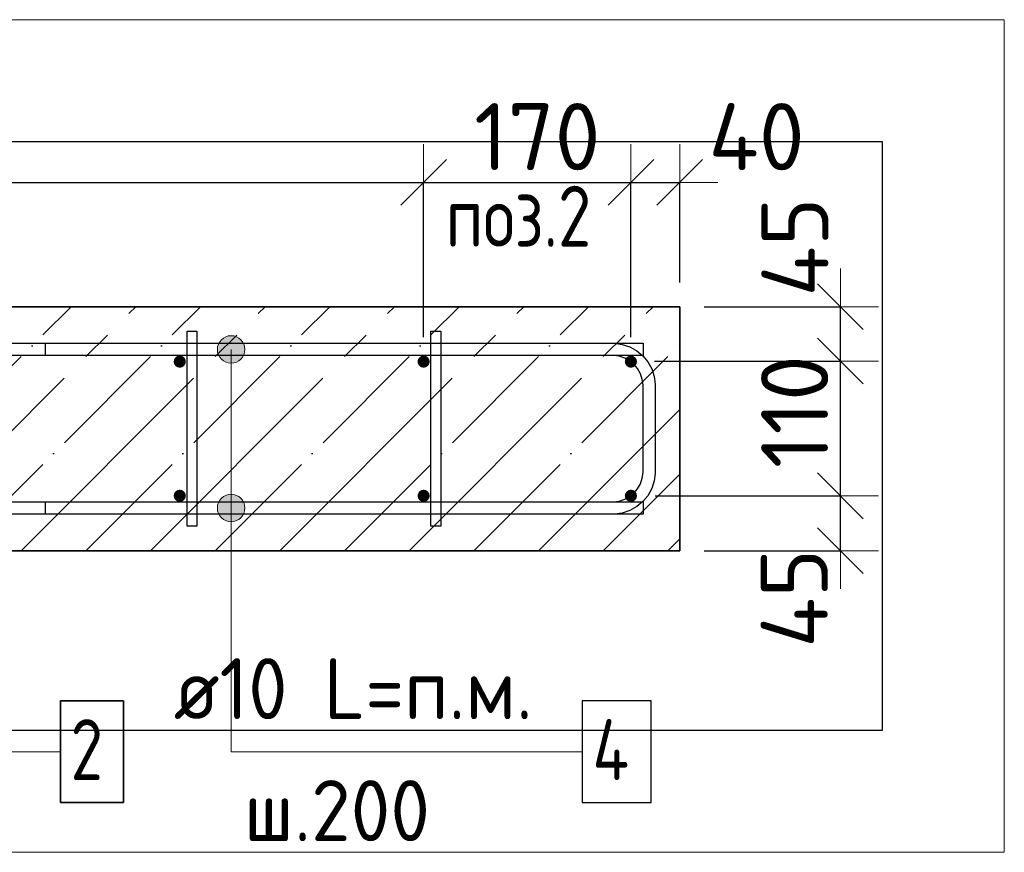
# Model space of a CAD drawing. Header units: millimetres. Extents: x -3026 to 47325, y -2839 to 55854.
# Tile 109 of 130: x 36473 to 37280, y 42464 to 43147. Entities that reach past the tile are written whole.
import ezdxf

# ---------------------------------------------------------------- set-up
doc = ezdxf.new("R2010")
doc.units = ezdxf.units.MM
doc.header["$PDMODE"] = 65
doc.linetypes.add('______11', pattern=[125, 100, -12.5, 0, -12.5])
doc.linetypes.add('______5', pattern=[275, 200, -25, 25, -25])
for name, color, linetype, lineweight in [('Standard', 7, 'Continuous', 25), ('Арм.стержн. Арматура края', 96, 'Continuous', 35), ('Арм.стержн. вертикальными 1', 22, 'Continuous', 35), ('Арм.стержн.горизонт. 1', 180, 'Continuous', 35), ('Размерная линия_ общее', 7, 'Continuous', 13)]:
    doc.layers.add(name, color=color, linetype=linetype, lineweight=lineweight)
doc.layers.add('Арм.стержн.Стяжки', color=7, linetype='Continuous', lineweight=35, true_color=0x501e0f)
doc.styles.add('ISOCPEUR', font='ISOCPEUR')
doc.dimstyles.new('DIMSTYLE_3', dxfattribs={"dimtxt": 55, "dimasz": 62.5, "dimexe": 0, "dimexo": 0, "dimgap": 27.5, "dimtad": 2, "dimdec": 0, "dimrnd": 5, "dimzin": 12, "dimdsep": 46, "dimtxsty": 'ISOCPEUR', "dimblk1": 'ALL_ML_STRICH', "dimblk2": 'ALL_ML_STRICH', "dimsah": 1, "dimcen": 0, "dimclrd": 7, "dimclre": 256, "dimclrt": 7, "dimadec": 0, "dimazin": 0, "dimtfac": 1, "dimtdec": 0, "dimtix": 1, "dimtmove": 2, "dimatfit": 3, "dimfxl": 0, "dimtzin": 0, "dimlwd": 0, "dimlwe": -3, "dimarcsym": 0})
doc.dimstyles.new('DIMSTYLE_8', dxfattribs={"dimtxt": 55, "dimasz": 62.5, "dimexe": 0, "dimexo": 0, "dimgap": 27.5, "dimtad": 2, "dimdec": 0, "dimrnd": 5, "dimzin": 12, "dimdsep": 46, "dimtxsty": 'ISOCPEUR', "dimblk1": 'ALL_ML_STRICH', "dimblk2": 'ALL_ML_STRICH', "dimsah": 1, "dimcen": 0, "dimclrd": 7, "dimclre": 256, "dimclrt": 7, "dimadec": 0, "dimazin": 0, "dimtfac": 1, "dimtdec": 0, "dimtix": 1, "dimtmove": 2, "dimatfit": 3, "dimfxl": 0, "dimtvp": 1.2, "dimtzin": 0, "dimlwd": 0, "dimlwe": -3, "dimarcsym": 0})

# ---------------------------------------------------------------- blocks, each defined once
blk = doc.blocks.new('ALL_ML_STRICH')
at = {"color": 0, "linetype": 'ByBlock', "lineweight": -2}
for p, q in [((0, -0.5), (0, 0.5)), ((-0.3, -0.3), (0.3, 0.3)), ((-1, 0), (0.5, 0))]:
    blk.add_line(p, q, dxfattribs=at)
blk = doc.blocks.new('*D37')
at = {"layer": 'DEFPOINTS', "color": 7, "linetype": 'Continuous', "lineweight": 13, "transparency": 33554687}
for p in [(36974.11, 42756.31), (37014.11, 42711.31), (37145.89, 42711.31)]:
    blk.add_point(p, dxfattribs=at)
at = {"layer": 'Размерная линия_ общее', "color": 253, "linetype": 'Continuous', "lineweight": -2, "true_color": 0xa0a0a0, "transparency": 33554687}
for p, q in [((36994.11, 42756.31), (37145.89, 42756.31)), ((37034.11, 42711.31), (37145.89, 42711.31))]:
    blk.add_line(p, q, dxfattribs=at)
at = {"layer": 'Размерная линия_ общее', "color": 7, "linetype": 'Continuous', "lineweight": -2, "transparency": 33554687}
blk.add_line((37145.89, 42711.31), (37145.89, 42756.31), dxfattribs=at)
at = {"layer": 'Размерная линия_ общее', "color": 7, "linetype": 'Continuous', "lineweight": 13, "transparency": 33554687, "xscale": 62.5, "yscale": 62.5, "zscale": 62.5}
for p, rotation in [((37145.89, 42756.31), 90), ((37145.89, 42711.31), 270)]:
    blk.add_blockref('ALL_ML_STRICH', p, dxfattribs=dict(at, rotation=rotation))
at = {"layer": 'Размерная линия_ общее', "color": 7, "linetype": 'Continuous', "lineweight": 13, "transparency": 33554687, "insert": (37108.08, 42672.32), "char_height": 55, "width": 110, "attachment_point": 5, "rotation": 90, "style": 'ISOCPEUR'}
blk.add_mtext('\\A1;{45}', dxfattribs=at)
blk = doc.blocks.new('*D38')
at = {"layer": 'DEFPOINTS', "color": 7, "linetype": 'Continuous', "lineweight": 13, "transparency": 33554687}
for p in [(36973.36, 42866.82), (36974.11, 42756.31), (37145.89, 42756.31)]:
    blk.add_point(p, dxfattribs=at)
at = {"layer": 'Размерная линия_ общее', "color": 253, "linetype": 'Continuous', "lineweight": -2, "true_color": 0xa0a0a0, "transparency": 33554687}
for p, q in [((36993.36, 42866.82), (37145.89, 42866.82)), ((36994.11, 42756.31), (37145.89, 42756.31))]:
    blk.add_line(p, q, dxfattribs=at)
at = {"layer": 'Размерная линия_ общее', "color": 7, "linetype": 'Continuous', "lineweight": -2, "transparency": 33554687}
blk.add_line((37145.89, 42756.31), (37145.89, 42866.82), dxfattribs=at)
at = {"layer": 'Размерная линия_ общее', "color": 7, "linetype": 'Continuous', "lineweight": 13, "transparency": 33554687, "xscale": 62.5, "yscale": 62.5, "zscale": 62.5}
for p, rotation in [((37145.89, 42866.82), 90), ((37145.89, 42756.31), 270)]:
    blk.add_blockref('ALL_ML_STRICH', p, dxfattribs=dict(at, rotation=rotation))
at = {"layer": 'Размерная линия_ общее', "color": 7, "linetype": 'Continuous', "lineweight": 13, "transparency": 33554687, "insert": (37108.39, 42825.31), "char_height": 55, "width": 165, "attachment_point": 5, "rotation": 90, "style": 'ISOCPEUR'}
blk.add_mtext('\\A1;{110}', dxfattribs=at)
blk = doc.blocks.new('*D39')
at = {"layer": 'DEFPOINTS', "color": 7, "linetype": 'Continuous', "lineweight": 13, "transparency": 33554687}
for p in [(37014.11, 42911.31), (36973.36, 42866.82), (37145.89, 42866.82)]:
    blk.add_point(p, dxfattribs=at)
at = {"layer": 'Размерная линия_ общее', "color": 253, "linetype": 'Continuous', "lineweight": -2, "true_color": 0xa0a0a0, "transparency": 33554687}
for p, q in [((37034.11, 42911.31), (37145.89, 42911.31)), ((36993.36, 42866.82), (37145.89, 42866.82))]:
    blk.add_line(p, q, dxfattribs=at)
at = {"layer": 'Размерная линия_ общее', "color": 7, "linetype": 'Continuous', "lineweight": -2, "transparency": 33554687}
blk.add_line((37145.89, 42866.82), (37145.89, 42911.31), dxfattribs=at)
at = {"layer": 'Размерная линия_ общее', "color": 7, "linetype": 'Continuous', "lineweight": 13, "transparency": 33554687, "xscale": 62.5, "yscale": 62.5, "zscale": 62.5}
for p, rotation in [((37145.89, 42911.31), 90), ((37145.89, 42866.82), 270)]:
    blk.add_blockref('ALL_ML_STRICH', p, dxfattribs=dict(at, rotation=rotation))
at = {"layer": 'Размерная линия_ общее', "color": 7, "linetype": 'Continuous', "lineweight": 13, "transparency": 33554687, "insert": (37108.64, 42960.23), "char_height": 55, "width": 110, "attachment_point": 5, "rotation": 90, "style": 'ISOCPEUR'}
blk.add_mtext('\\A1;{45}', dxfattribs=at)
blk = doc.blocks.new('*D43')
at = {"layer": 'DEFPOINTS', "color": 7, "linetype": 'Continuous', "lineweight": 13, "transparency": 33554687}
for p in [(35604.11, 43013.25), (35604.11, 42866.31), (36804.11, 42866.31)]:
    blk.add_point(p, dxfattribs=at)
at = {"layer": 'Размерная линия_ общее', "color": 253, "linetype": 'Continuous', "lineweight": -2, "true_color": 0xa0a0a0, "transparency": 33554687}
for p, q in [((35604.11, 42886.31), (35604.11, 43013.25)), ((36804.11, 42886.31), (36804.11, 43013.25))]:
    blk.add_line(p, q, dxfattribs=at)
at = {"layer": 'Размерная линия_ общее', "color": 7, "linetype": 'Continuous', "lineweight": -2, "transparency": 33554687}
blk.add_line((35604.11, 43013.25), (36804.11, 43013.25), dxfattribs=at)
at = {"layer": 'Размерная линия_ общее', "color": 7, "linetype": 'Continuous', "lineweight": 13, "transparency": 33554687, "xscale": 62.5, "yscale": 62.5, "zscale": 62.5, "rotation": 180}
blk.add_blockref('ALL_ML_STRICH', (35604.11, 43013.25), dxfattribs=at)
at = {"layer": 'Размерная линия_ общее', "color": 7, "linetype": 'Continuous', "lineweight": 13, "transparency": 33554687, "xscale": 62.5, "yscale": 62.5, "zscale": 62.5}
blk.add_blockref('ALL_ML_STRICH', (36804.11, 43013.25), dxfattribs=at)
at = {"layer": 'Размерная линия_ общее', "color": 7, "linetype": 'Continuous', "lineweight": 13, "transparency": 33554687, "insert": (36036.61, 43078.25), "char_height": 55, "width": 2.75, "attachment_point": 1, "line_spacing_factor": 0.60241, "style": 'ISOCPEUR'}
blk.add_mtext('\\W0.91;6х200=1200', dxfattribs=at)
blk = doc.blocks.new('*D44')
at = {"layer": 'DEFPOINTS', "color": 7, "linetype": 'Continuous', "lineweight": 13, "transparency": 33554687}
for p in [(36804.11, 43013.25), (36804.11, 42866.31), (36974.11, 42866.31)]:
    blk.add_point(p, dxfattribs=at)
at = {"layer": 'Размерная линия_ общее', "color": 253, "linetype": 'Continuous', "lineweight": -2, "true_color": 0xa0a0a0, "transparency": 33554687}
for p, q in [((36804.11, 42886.31), (36804.11, 43013.25)), ((36974.11, 42886.31), (36974.11, 43013.25))]:
    blk.add_line(p, q, dxfattribs=at)
at = {"layer": 'Размерная линия_ общее', "color": 7, "linetype": 'Continuous', "lineweight": -2, "transparency": 33554687}
blk.add_line((36804.11, 43013.25), (36974.11, 43013.25), dxfattribs=at)
at = {"layer": 'Размерная линия_ общее', "color": 7, "linetype": 'Continuous', "lineweight": 13, "transparency": 33554687, "xscale": 62.5, "yscale": 62.5, "zscale": 62.5, "rotation": 180}
blk.add_blockref('ALL_ML_STRICH', (36804.11, 43013.25), dxfattribs=at)
at = {"layer": 'Размерная линия_ общее', "color": 7, "linetype": 'Continuous', "lineweight": 13, "transparency": 33554687, "xscale": 62.5, "yscale": 62.5, "zscale": 62.5}
blk.add_blockref('ALL_ML_STRICH', (36974.11, 43013.25), dxfattribs=at)
at = {"layer": 'Размерная линия_ общее', "color": 7, "linetype": 'Continuous', "lineweight": 13, "transparency": 33554687, "insert": (36897.36, 43050.75), "char_height": 55, "width": 165, "attachment_point": 5, "style": 'ISOCPEUR'}
blk.add_mtext('\\A1;{170}', dxfattribs=at)
blk = doc.blocks.new('*D45')
at = {"layer": 'DEFPOINTS', "color": 7, "linetype": 'Continuous', "lineweight": 13, "transparency": 33554687}
for p in [(36974.11, 43013.25), (37014.11, 42911.31), (36974.11, 42866.31)]:
    blk.add_point(p, dxfattribs=at)
at = {"layer": 'Размерная линия_ общее', "color": 253, "linetype": 'Continuous', "lineweight": -2, "true_color": 0xa0a0a0, "transparency": 33554687}
for p, q in [((36974.11, 42886.31), (36974.11, 43013.25)), ((37014.11, 42931.31), (37014.11, 43013.25))]:
    blk.add_line(p, q, dxfattribs=at)
at = {"layer": 'Размерная линия_ общее', "color": 7, "linetype": 'Continuous', "lineweight": -2, "transparency": 33554687}
blk.add_line((36974.11, 43013.25), (37014.11, 43013.25), dxfattribs=at)
at = {"layer": 'Размерная линия_ общее', "color": 7, "linetype": 'Continuous', "lineweight": 13, "transparency": 33554687, "xscale": 62.5, "yscale": 62.5, "zscale": 62.5, "rotation": 180}
blk.add_blockref('ALL_ML_STRICH', (36974.11, 43013.25), dxfattribs=at)
at = {"layer": 'Размерная линия_ общее', "color": 7, "linetype": 'Continuous', "lineweight": 13, "transparency": 33554687, "xscale": 62.5, "yscale": 62.5, "zscale": 62.5}
blk.add_blockref('ALL_ML_STRICH', (37014.11, 43013.25), dxfattribs=at)
at = {"layer": 'Размерная линия_ общее', "color": 7, "linetype": 'Continuous', "lineweight": 13, "transparency": 33554687, "insert": (37077.16, 43050.74), "char_height": 55, "width": 110, "attachment_point": 5, "style": 'ISOCPEUR'}
blk.add_mtext('\\A1;{40}', dxfattribs=at)

msp = doc.modelspace()

# ---------------------------------------------------------------- hatches: boundary and pattern name
at = {"layer": 'Арм.стержн. вертикальными 1', "linetype": 'Continuous', "lineweight": 50, "transparency": 33554687}
for points in [[(36609.11, 42866.31), (36608.73, 42868.22), (36607.65, 42869.84), (36606.02, 42870.93), (36604.11, 42871.31), (36602.2, 42870.93), (36600.57, 42869.84), (36599.49, 42868.22), (36599.11, 42866.31), (36599.49, 42864.39), (36600.57, 42862.77), (36602.2, 42861.69), (36604.11, 42861.31), (36606.02, 42861.69), (36607.65, 42862.77), (36608.73, 42864.39)], [(36809.11, 42866.31), (36808.73, 42868.22), (36807.65, 42869.84), (36806.02, 42870.93), (36804.11, 42871.31), (36802.2, 42870.93), (36800.57, 42869.84), (36799.49, 42868.22), (36799.11, 42866.31), (36799.49, 42864.39), (36800.57, 42862.77), (36802.2, 42861.69), (36804.11, 42861.31), (36806.02, 42861.69), (36807.65, 42862.77), (36808.73, 42864.39)], [(36979.11, 42866.31), (36978.73, 42868.22), (36977.65, 42869.84), (36976.02, 42870.93), (36974.11, 42871.31), (36972.2, 42870.93), (36970.57, 42869.84), (36969.49, 42868.22), (36969.11, 42866.31), (36969.49, 42864.39), (36970.57, 42862.77), (36972.2, 42861.69), (36974.11, 42861.31), (36976.02, 42861.69), (36977.65, 42862.77), (36978.73, 42864.39)], [(36609.11, 42756.31), (36608.73, 42758.22), (36607.65, 42759.84), (36606.02, 42760.93), (36604.11, 42761.31), (36602.2, 42760.93), (36600.57, 42759.84), (36599.49, 42758.22), (36599.11, 42756.31), (36599.49, 42754.39), (36600.57, 42752.77), (36602.2, 42751.69), (36604.11, 42751.31), (36606.02, 42751.69), (36607.65, 42752.77), (36608.73, 42754.39)], [(36809.11, 42756.31), (36808.73, 42758.22), (36807.65, 42759.84), (36806.02, 42760.93), (36804.11, 42761.31), (36802.2, 42760.93), (36800.57, 42759.84), (36799.49, 42758.22), (36799.11, 42756.31), (36799.49, 42754.39), (36800.57, 42752.77), (36802.2, 42751.69), (36804.11, 42751.31), (36806.02, 42751.69), (36807.65, 42752.77), (36808.73, 42754.39)], [(36979.11, 42756.31), (36978.73, 42758.22), (36977.65, 42759.84), (36976.02, 42760.93), (36974.11, 42761.31), (36972.2, 42760.93), (36970.57, 42759.84), (36969.49, 42758.22), (36969.11, 42756.31), (36969.49, 42754.39), (36970.57, 42752.77), (36972.2, 42751.69), (36974.11, 42751.31), (36976.02, 42751.69), (36977.65, 42752.77), (36978.73, 42754.39)]]:
    msp.add_hatch(color=4, dxfattribs=at).paths.add_polyline_path(points)
at = {"layer": 'Арм.стержн.горизонт. 1', "linetype": 'Continuous', "lineweight": 13, "transparency": 33554687}
for points in [[(36640.56, 42885.98), (36651.81, 42885.98), (36646.19, 42887.56)], [(36640.56, 42885.98), (36651.81, 42885.98), (36646.19, 42887.56)], [(36640.56, 42885.98), (36651.81, 42885.98), (36646.19, 42887.56)], [(36634.94, 42876.31), (36657.44, 42876.31), (36655.86, 42881.93)], [(36634.94, 42876.31), (36655.86, 42881.93), (36636.51, 42881.93)], [(36634.94, 42876.31), (36657.44, 42876.31), (36655.86, 42881.93)], [(36634.94, 42876.31), (36655.86, 42881.93), (36636.51, 42881.93)], [(36634.94, 42876.31), (36657.44, 42876.31), (36655.86, 42881.93)], [(36634.94, 42876.31), (36655.86, 42881.93), (36636.51, 42881.93)], [(36636.51, 42881.93), (36655.86, 42881.93), (36651.81, 42885.98)], [(36636.51, 42881.93), (36651.81, 42885.98), (36640.56, 42885.98)], [(36636.51, 42881.93), (36655.86, 42881.93), (36651.81, 42885.98)], [(36636.51, 42881.93), (36651.81, 42885.98), (36640.56, 42885.98)], [(36636.51, 42881.93), (36655.86, 42881.93), (36651.81, 42885.98)], [(36636.51, 42881.93), (36651.81, 42885.98), (36640.56, 42885.98)], [(36636.51, 42870.68), (36657.44, 42876.31), (36634.94, 42876.31)], [(36636.51, 42870.68), (36657.44, 42876.31), (36634.94, 42876.31)], [(36636.51, 42870.68), (36657.44, 42876.31), (36634.94, 42876.31)], [(36636.51, 42870.68), (36655.86, 42870.68), (36657.44, 42876.31)], [(36636.51, 42870.68), (36655.86, 42870.68), (36657.44, 42876.31)], [(36636.51, 42870.68), (36655.86, 42870.68), (36657.44, 42876.31)], [(36640.56, 42866.63), (36655.86, 42870.68), (36636.51, 42870.68)], [(36640.56, 42866.63), (36655.86, 42870.68), (36636.51, 42870.68)], [(36640.56, 42866.63), (36655.86, 42870.68), (36636.51, 42870.68)], [(36640.56, 42866.63), (36651.81, 42866.63), (36655.86, 42870.68)], [(36640.56, 42866.63), (36651.81, 42866.63), (36655.86, 42870.68)], [(36640.56, 42866.63), (36651.81, 42866.63), (36655.86, 42870.68)], [(36651.81, 42866.63), (36640.56, 42866.63), (36646.19, 42865.06)], [(36651.81, 42866.63), (36640.56, 42866.63), (36646.19, 42865.06)], [(36651.81, 42866.63), (36640.56, 42866.63), (36646.19, 42865.06)], [(36634.94, 42746.31), (36657.44, 42746.31), (36655.86, 42751.93)], [(36634.94, 42746.31), (36655.86, 42751.93), (36636.51, 42751.93)], [(36634.94, 42746.31), (36657.44, 42746.31), (36655.86, 42751.93)], [(36634.94, 42746.31), (36655.86, 42751.93), (36636.51, 42751.93)], [(36634.94, 42746.31), (36657.44, 42746.31), (36655.86, 42751.93)], [(36634.94, 42746.31), (36655.86, 42751.93), (36636.51, 42751.93)], [(36636.51, 42751.93), (36655.86, 42751.93), (36651.81, 42755.98)], [(36636.51, 42751.93), (36651.81, 42755.98), (36640.56, 42755.98)], [(36636.51, 42751.93), (36655.86, 42751.93), (36651.81, 42755.98)], [(36636.51, 42751.93), (36651.81, 42755.98), (36640.56, 42755.98)], [(36636.51, 42751.93), (36655.86, 42751.93), (36651.81, 42755.98)], [(36636.51, 42751.93), (36651.81, 42755.98), (36640.56, 42755.98)], [(36640.56, 42755.98), (36651.81, 42755.98), (36646.19, 42757.56)], [(36640.56, 42755.98), (36651.81, 42755.98), (36646.19, 42757.56)], [(36640.56, 42755.98), (36651.81, 42755.98), (36646.19, 42757.56)], [(36636.51, 42740.68), (36657.44, 42746.31), (36634.94, 42746.31)], [(36636.51, 42740.68), (36657.44, 42746.31), (36634.94, 42746.31)], [(36636.51, 42740.68), (36657.44, 42746.31), (36634.94, 42746.31)], [(36636.51, 42740.68), (36655.86, 42740.68), (36657.44, 42746.31)], [(36636.51, 42740.68), (36655.86, 42740.68), (36657.44, 42746.31)], [(36636.51, 42740.68), (36655.86, 42740.68), (36657.44, 42746.31)], [(36640.56, 42736.63), (36655.86, 42740.68), (36636.51, 42740.68)], [(36640.56, 42736.63), (36655.86, 42740.68), (36636.51, 42740.68)], [(36640.56, 42736.63), (36655.86, 42740.68), (36636.51, 42740.68)], [(36640.56, 42736.63), (36651.81, 42736.63), (36655.86, 42740.68)], [(36640.56, 42736.63), (36651.81, 42736.63), (36655.86, 42740.68)], [(36640.56, 42736.63), (36651.81, 42736.63), (36655.86, 42740.68)], [(36651.81, 42736.63), (36640.56, 42736.63), (36646.19, 42735.06)], [(36651.81, 42736.63), (36640.56, 42736.63), (36646.19, 42735.06)], [(36651.81, 42736.63), (36640.56, 42736.63), (36646.19, 42735.06)]]:
    msp.add_hatch(color=7, dxfattribs=at).paths.add_polyline_path(points)

# ---------------------------------------------------------------- linework, layer by layer
at = {"layer": 'Standard', "color": 52, "linetype": 'Continuous', "lineweight": -3, "transparency": 33554687}
for p, q in [((37180.35, 43046.63), (35326.18, 43046.63)), ((37180.35, 43046.63), (35326.18, 43046.63)), ((37180.35, 42564.04), (37180.35, 43046.63)), ((37180.35, 42564.04), (37180.35, 43046.63)), ((35326.18, 42564.04), (37180.35, 42564.04)), ((35326.18, 42564.04), (37180.35, 42564.04))]:
    msp.add_line(p, q, dxfattribs=at)
at = {"layer": 'Standard', "color": 7, "linetype": 'Continuous', "lineweight": 35, "transparency": 33554687}
for p, q in [((37014.11, 42911.31), (35564.11, 42911.31)), ((37014.11, 42711.31), (37014.11, 42911.31)), ((35564.11, 42711.31), (37014.11, 42711.31))]:
    msp.add_line(p, q, dxfattribs=at)
at = {"layer": 'Standard', "color": 253, "linetype": '______11', "lineweight": -3, "true_color": 0xababab, "transparency": 33554687}
for p, q in [((36314.95, 42711.31), (36514.95, 42911.31)), ((36421.02, 42711.31), (36621.02, 42911.31)), ((36527.08, 42711.31), (36727.08, 42911.31)), ((36633.15, 42711.31), (36833.15, 42911.31)), ((36739.22, 42711.31), (36939.22, 42911.31)), ((36845.28, 42711.31), (37014.11, 42880.14)), ((36951.35, 42711.31), (37014.11, 42774.07))]:
    msp.add_line(p, q, dxfattribs=at)
at = {"layer": 'Standard', "color": 253, "linetype": '______5', "lineweight": -3, "true_color": 0xababab, "transparency": 33554687}
for p, q in [((36367.99, 42711.31), (36567.99, 42911.31)), ((36474.05, 42711.31), (36674.05, 42911.31)), ((36580.12, 42711.31), (36780.12, 42911.31)), ((36686.18, 42711.31), (36886.18, 42911.31)), ((36792.25, 42711.31), (36992.25, 42911.31)), ((36898.32, 42711.31), (37014.11, 42827.1)), ((37004.38, 42711.31), (37014.11, 42721.04))]:
    msp.add_line(p, q, dxfattribs=at)
at = {"layer": 'Standard', "color": 7, "linetype": 'Continuous', "lineweight": 13, "transparency": 33554687}
msp.add_lwpolyline([(35226.18, 42464.04), (37280.35, 42464.04), (37280.35, 43146.63), (35226.18, 43146.63), (35226.18, 42464.04)], dxfattribs=at)
at = {"layer": 'Арм.стержн. Арматура края', "color": 4, "linetype": 'Continuous', "lineweight": 25, "transparency": 33554687}
msp.add_lwpolyline([(36494.11, 42751.31), (36960.07, 42751.31), (36964.59, 42751.94), (36969.17, 42753.45), (36973.36, 42755.79), (36976.77, 42758.64), (36979.62, 42762.06), (36981.97, 42766.25), (36983.48, 42770.83), (36984.11, 42775.35), (36984.11, 42847.27), (36983.48, 42851.79), (36981.97, 42856.37), (36979.62, 42860.56), (36976.77, 42863.97), (36973.36, 42866.82), (36969.17, 42869.17), (36964.59, 42870.68), (36960.07, 42871.31), (36494.11, 42871.31), (36494.11, 42881.31), (36960.76, 42881.31), (36966.86, 42880.46), (36973.21, 42878.36), (36979.06, 42875.09), (36983.87, 42871.07), (36987.89, 42866.26), (36991.17, 42860.41), (36993.26, 42854.06), (36994.11, 42847.96), (36994.11, 42774.65), (36993.26, 42768.55), (36991.17, 42762.2), (36987.89, 42756.36), (36983.87, 42751.54), (36979.06, 42747.52), (36973.21, 42744.25), (36966.86, 42742.16), (36960.76, 42741.31), (36494.11, 42741.31), (36494.11, 42751.31)], dxfattribs=at)
msp.add_lwpolyline([(36494.11, 42751.31), (36960.07, 42751.31), (36964.59, 42751.94), (36969.17, 42753.45), (36973.36, 42755.79), (36976.77, 42758.64), (36979.62, 42762.06), (36981.97, 42766.25), (36983.48, 42770.83), (36984.11, 42775.35), (36984.11, 42847.27), (36983.48, 42851.79), (36981.97, 42856.37), (36979.62, 42860.56), (36976.77, 42863.97), (36973.36, 42866.82), (36969.17, 42869.17), (36964.59, 42870.68), (36960.07, 42871.31), (36494.11, 42871.31), (36494.11, 42881.31), (36960.76, 42881.31), (36966.86, 42880.46), (36973.21, 42878.36), (36979.06, 42875.09), (36983.87, 42871.07), (36987.89, 42866.26), (36991.17, 42860.41), (36993.26, 42854.06), (36994.11, 42847.96), (36994.11, 42774.65), (36993.26, 42768.55), (36991.17, 42762.2), (36987.89, 42756.36), (36983.87, 42751.54), (36979.06, 42747.52), (36973.21, 42744.25), (36966.86, 42742.16), (36960.76, 42741.31), (36494.11, 42741.31), (36494.11, 42751.31)], dxfattribs=at)
msp.add_lwpolyline([(36494.11, 42751.31), (36960.07, 42751.31), (36964.59, 42751.94), (36969.17, 42753.45), (36973.36, 42755.79), (36976.77, 42758.64), (36979.62, 42762.06), (36981.97, 42766.25), (36983.48, 42770.83), (36984.11, 42775.35), (36984.11, 42847.27), (36983.48, 42851.79), (36981.97, 42856.37), (36979.62, 42860.56), (36976.77, 42863.97), (36973.36, 42866.82), (36969.17, 42869.17), (36964.59, 42870.68), (36960.07, 42871.31), (36494.11, 42871.31), (36494.11, 42881.31), (36960.76, 42881.31), (36966.86, 42880.46), (36973.21, 42878.36), (36979.06, 42875.09), (36983.87, 42871.07), (36987.89, 42866.26), (36991.17, 42860.41), (36993.26, 42854.06), (36994.11, 42847.96), (36994.11, 42774.65), (36993.26, 42768.55), (36991.17, 42762.2), (36987.89, 42756.36), (36983.87, 42751.54), (36979.06, 42747.52), (36973.21, 42744.25), (36966.86, 42742.16), (36960.76, 42741.31), (36494.11, 42741.31), (36494.11, 42751.31)], dxfattribs=at)
at = {"layer": 'Арм.стержн. вертикальными 1', "color": 7, "linetype": 'Continuous', "lineweight": 13, "transparency": 33554687}
msp.add_line((36098.19, 42546.53), (36506.19, 42546.53), dxfattribs=at)
at = {"layer": 'Арм.стержн. вертикальными 1', "color": 7, "linetype": 'Continuous', "lineweight": 35, "transparency": 33554687}
msp.add_lwpolyline([(36506.19, 42504.87), (36557.85, 42504.87), (36557.85, 42588.2), (36506.19, 42588.2), (36506.19, 42504.87)], dxfattribs=at)
at = {"layer": 'Арм.стержн.горизонт. 1', "color": 52, "linetype": 'Continuous', "lineweight": 25, "transparency": 33554687}
for p, q in [((37014.11, 42911.31), (37014.11, 42911.31)), ((37014.11, 42711.31), (37014.11, 42711.31))]:
    msp.add_line(p, q, dxfattribs=at)
at = {"layer": 'Арм.стержн.горизонт. 1', "color": 7, "linetype": 'Continuous', "lineweight": 13, "transparency": 33554687}
for p, q in [((36646.19, 42887.56), (36646.19, 42887.56)), ((36646.19, 42887.56), (36646.19, 42887.56)), ((36646.19, 42887.56), (36646.19, 42887.56)), ((36634.94, 42876.31), (36634.94, 42876.31)), ((36634.94, 42876.31), (36634.94, 42876.31)), ((36634.94, 42876.31), (36634.94, 42876.31)), ((36646.19, 42546.53), (36646.19, 42876.31)), ((36646.19, 42546.53), (36646.19, 42876.31)), ((36646.19, 42546.53), (36646.19, 42876.31)), ((36657.44, 42876.31), (36657.44, 42876.31)), ((36657.44, 42876.31), (36657.44, 42876.31)), ((36657.44, 42876.31), (36657.44, 42876.31)), ((36646.19, 42865.06), (36646.19, 42865.06)), ((36646.19, 42865.06), (36646.19, 42865.06)), ((36646.19, 42865.06), (36646.19, 42865.06)), ((36646.19, 42757.56), (36646.19, 42757.56)), ((36646.19, 42757.56), (36646.19, 42757.56)), ((36646.19, 42757.56), (36646.19, 42757.56)), ((36634.94, 42746.31), (36634.94, 42746.31)), ((36634.94, 42746.31), (36634.94, 42746.31)), ((36634.94, 42746.31), (36634.94, 42746.31)), ((36646.19, 42546.53), (36646.19, 42746.31)), ((36646.19, 42546.53), (36646.19, 42746.31)), ((36646.19, 42546.53), (36646.19, 42746.31)), ((36657.44, 42746.31), (36657.44, 42746.31)), ((36657.44, 42746.31), (36657.44, 42746.31)), ((36657.44, 42746.31), (36657.44, 42746.31)), ((36646.19, 42735.06), (36646.19, 42735.06)), ((36646.19, 42735.06), (36646.19, 42735.06)), ((36646.19, 42735.06), (36646.19, 42735.06)), ((36646.19, 42546.53), (36934.19, 42546.53))]:
    msp.add_line(p, q, dxfattribs=at)
at = {"layer": 'Арм.стержн.горизонт. 1', "color": 4, "linetype": 'Continuous', "lineweight": 25, "transparency": 33554687}
for points in [[(36984.11, 42871.31), (35594.11, 42871.31), (35594.11, 42881.31), (36984.11, 42881.31), (36984.11, 42871.31)], [(36984.11, 42871.31), (35594.11, 42871.31), (35594.11, 42881.31), (36984.11, 42881.31), (36984.11, 42871.31)], [(36984.11, 42871.31), (35594.11, 42871.31), (35594.11, 42881.31), (36984.11, 42881.31), (36984.11, 42871.31)], [(36984.11, 42741.31), (35594.11, 42741.31), (35594.11, 42751.31), (36984.11, 42751.31), (36984.11, 42741.31)], [(36984.11, 42741.31), (35594.11, 42741.31), (35594.11, 42751.31), (36984.11, 42751.31), (36984.11, 42741.31)], [(36984.11, 42741.31), (35594.11, 42741.31), (35594.11, 42751.31), (36984.11, 42751.31), (36984.11, 42741.31)]]:
    msp.add_lwpolyline(points, dxfattribs=at)
at = {"layer": 'Арм.стержн.горизонт. 1', "color": 7, "linetype": 'Continuous', "lineweight": 25, "transparency": 33554687}
msp.add_lwpolyline([(36934.19, 42504.87), (36990.85, 42504.87), (36990.85, 42588.2), (36934.19, 42588.2), (36934.19, 42504.87)], dxfattribs=at)
at = {"layer": 'Арм.стержн.горизонт. 1', "color": 7, "linetype": 'Continuous', "lineweight": 13, "transparency": 33554687}
for centre in [(36646.19, 42876.31), (36646.19, 42876.31), (36646.19, 42876.31), (36646.19, 42746.31), (36646.19, 42746.31), (36646.19, 42746.31)]:
    msp.add_circle(centre, 11.25, dxfattribs=at)
at = {"layer": 'Арм.стержн.Стяжки', "color": 40, "linetype": 'Continuous', "lineweight": 25, "transparency": 33554687}
for points in [[(36610.11, 42731.31), (36610.11, 42891.31), (36618.11, 42891.31), (36618.11, 42731.31), (36610.11, 42731.31)], [(36610.11, 42731.31), (36610.11, 42891.31), (36618.11, 42891.31), (36618.11, 42731.31), (36610.11, 42731.31)], [(36810.11, 42731.31), (36810.11, 42891.31), (36818.11, 42891.31), (36818.11, 42731.31), (36810.11, 42731.31)]]:
    msp.add_lwpolyline(points, dxfattribs=at)

# ---------------------------------------------------------------- texts
at = {"layer": 'Standard', "color": 7, "linetype": 'Continuous', "lineweight": 18, "transparency": 33554687, "insert": (36881.88, 42985.46), "char_height": 50, "width": 140.7692, "attachment_point": 5, "style": 'ISOCPEUR'}
msp.add_mtext('\\A1;{\\fISOCPEUR|i0|b0;\\H50.000000;\\W0.800000;\\C7;поз.2}\\P', dxfattribs=at)
at = {"layer": 'Арм.стержн. вертикальными 1', "color": 7, "linetype": 'Continuous', "lineweight": 25, "transparency": 33554687, "insert": (36514.52, 42523.2), "char_height": 50, "width": 54.4012, "attachment_point": 7, "style": 'ISOCPEUR'}
msp.add_mtext('\\W0.78;2', dxfattribs=at)
at = {"layer": 'Арм.стержн.горизонт. 1', "color": 7, "linetype": 'Continuous', "lineweight": 25, "transparency": 33554687, "char_height": 50, "attachment_point": 7, "style": 'ISOCPEUR'}
for s, insert, width in [('\\W0.94;ø10 L=п.м.', (36599.19, 42573.2), 333.3053), ('\\W0.80;4', (36942.52, 42523.2), 59.9723), ('\\W0.95;ш.200 ', (36656.69, 42473.2), 218.666)]:
    msp.add_mtext(s, dxfattribs=dict(at, insert=insert, width=width))

# ---------------------------------------------------------------- dimensions: what is measured, and where the dimension line sits
at = {"layer": 'Размерная линия_ общее', "color": 7, "linetype": 'Continuous', "lineweight": 13, "transparency": 33554687}
for base, p1, p2, dimstyle, picture, middle in [((36974.11, 43013.25), (36804.11, 42886.31), (36974.11, 42886.31), 'DIMSTYLE_3', '*D44', (36897.36, 43050.75)), ((37014.11, 43013.25), (36974.11, 42886.31), (37014.11, 42931.31), 'DIMSTYLE_8', '*D45', (37077.16, 43050.74))]:
    dim = msp.add_linear_dim(base=base, p1=p1, p2=p2, dimstyle=dimstyle, override={"dimpost": '<>', "dimclrd": 7, "dimclre": 253, "dimclrt": 7, "dimlwd": 0, "dimlwe": 65533}, dxfattribs=at)
    dim.commit()
    dim.dimension.update_dxf_attribs({"geometry": picture, "text_midpoint": middle, "dimtype": 160})
dim = msp.add_linear_dim(base=(36804.11, 43013.25), p1=(35604.11, 42886.31), p2=(36804.11, 42886.31), text='\\W0.91;6х200=1200', dimstyle='DIMSTYLE_3', override={"dimpost": '<>', "dimclrd": 7, "dimclre": 253, "dimclrt": 7, "dimlwd": 0, "dimlwe": 65533}, dxfattribs=at)
dim.commit()
dim.dimension.update_dxf_attribs({"geometry": '*D43', "text_midpoint": (36204.11, 43040.75), "dimtype": 160})
for base, p1, p2, picture, middle in [((37145.89, 42911.31), (36993.36, 42866.82), (37034.11, 42911.31), '*D39', (37108.64, 42960.23)), ((37145.89, 42866.82), (36994.11, 42756.31), (36993.36, 42866.82), '*D38', (37108.39, 42825.31)), ((37145.89, 42756.31), (37034.11, 42711.31), (36994.11, 42756.31), '*D37', (37108.08, 42672.32))]:
    dim = msp.add_linear_dim(base=base, p1=p1, p2=p2, angle=90, dimstyle='DIMSTYLE_8', override={"dimpost": '<>', "dimclrd": 7, "dimclre": 253, "dimclrt": 7, "dimlwd": 0, "dimlwe": 65533}, dxfattribs=at)
    dim.commit()
    dim.dimension.update_dxf_attribs({"geometry": picture, "text_midpoint": middle, "dimtype": 160})

doc.saveas('drawing.dxf')
